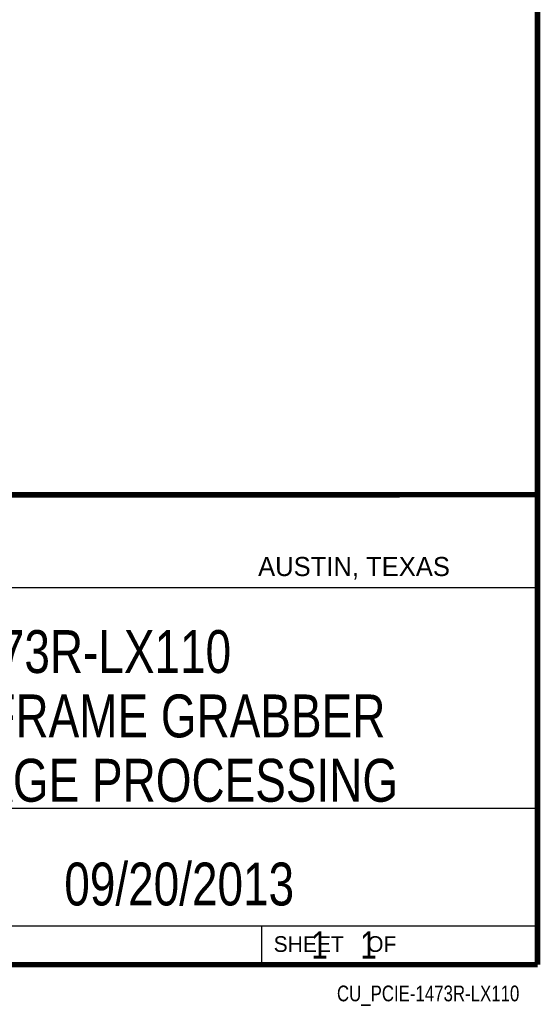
# Model space of a CAD drawing. Header units: inches. Extents: x 0.2 to 16.8, y 0.1 to 10.8.
# Tile 15 of 21: x 14.9 to 16.8, y 0.1 to 3.7. Entities that reach past the tile are written whole.
import ezdxf

# ---------------------------------------------------------------- set-up
doc = ezdxf.new("R2010")
doc.units = ezdxf.units.IN
doc.header["$LTSCALE"] = 0.935
doc.header["$MEASUREMENT"] = 0
doc.layers.get('0').update_dxf_attribs({"linetype": 'CONTINUOUS'})
doc.layers.add('DETAIL', color=7, linetype='CONTINUOUS')
doc.layers.add('NOTE', color=7, linetype='CONTINUOUS')
doc.styles.get("Standard").update_dxf_attribs({"font": 'txt', "width": 0.8})
doc.styles.add('TEXTSTYLE_2', font='txt')

msp = doc.modelspace()

# ---------------------------------------------------------------- linework, layer by layer
at = {"color": 2, "linetype": 'CONTINUOUS'}
for p, q in [((13.0652, 1.9695), (16.745, 1.9695)), ((16.745, 1.9695), (16.745, 0.2605)), ((13.0653, 1.6329), (16.75, 1.6329)), ((13.0652, 0.8295), (16.745, 0.8295)), ((13.0652, 0.4005), (16.745, 0.4005)), ((15.745, 0.4005), (15.745, 0.2605)), ((13.0652, 0.2605), (16.745, 0.2605)), ((15.7462, 0.2607), (16.7462, 0.2607)), ((15.7462, 0.2607), (15.7462, 0.2602)), ((15.7462, 0.2602), (16.7462, 0.2602)), ((16.7462, 0.2607), (16.7462, 0.2602))]:
    msp.add_line(p, q, dxfattribs=at)
at = {"color": 7, "linetype": 'CONTINUOUS', "const_width": 0.02}
for points in [[(16.75, 0.2586), (16.75, 10.7586)], [(11.4718, 1.9702), (16.75, 1.9707)], [(0.25, 0.2586), (16.75, 0.2586)]]:
    msp.add_lwpolyline(points, dxfattribs=at)

# ---------------------------------------------------------------- texts
at = {"color": 2, "linetype": 'CONTINUOUS', "attachment_point": 1, "line_spacing_factor": 0.9, "style": 'TEXTSTYLE_2'}
for s, insert, char_height, width in [('AUSTIN, TEXAS', (15.7327, 1.7441), 0.069617, 0.905021), ('SHEET    OF', (15.7892, 0.3625), 0.057262, 0.629882)]:
    msp.add_mtext(s, dxfattribs=dict(at, insert=insert, char_height=char_height, width=width))
at = {"layer": 'DETAIL', "color": 7, "linetype": 'CONTINUOUS', "insert": (15.8075, 0.3805), "char_height": 0.1, "width": 0.8, "attachment_point": 1, "line_spacing_factor": 0.9}
msp.add_mtext('    1    1', dxfattribs=at)
at = {"layer": 'DETAIL', "color": 2, "linetype": 'CONTINUOUS', "insert": (16.6837, 0.1826), "char_height": 0.057262, "width": 0.870382, "attachment_point": 3, "line_spacing_factor": 0.9}
msp.add_mtext('CU_PCIE-1473R-LX110', dxfattribs=at)
at = {"layer": 'NOTE', "color": 7, "linetype": 'CONTINUOUS', "char_height": 0.15625, "attachment_point": 2, "line_spacing_factor": 0.9}
for s, insert, width in [('PCIe-1473R-LX110\\PCAMERALINK FRAME GRABBER\\PWITH FPGA IMAGE PROCESSING', (14.9051, 1.4775), 3.25), ('09/20/2013 ', (15.4455, 0.6307), 1.375)]:
    msp.add_mtext(s, dxfattribs=dict(at, insert=insert, width=width))

doc.saveas('drawing.dxf')
